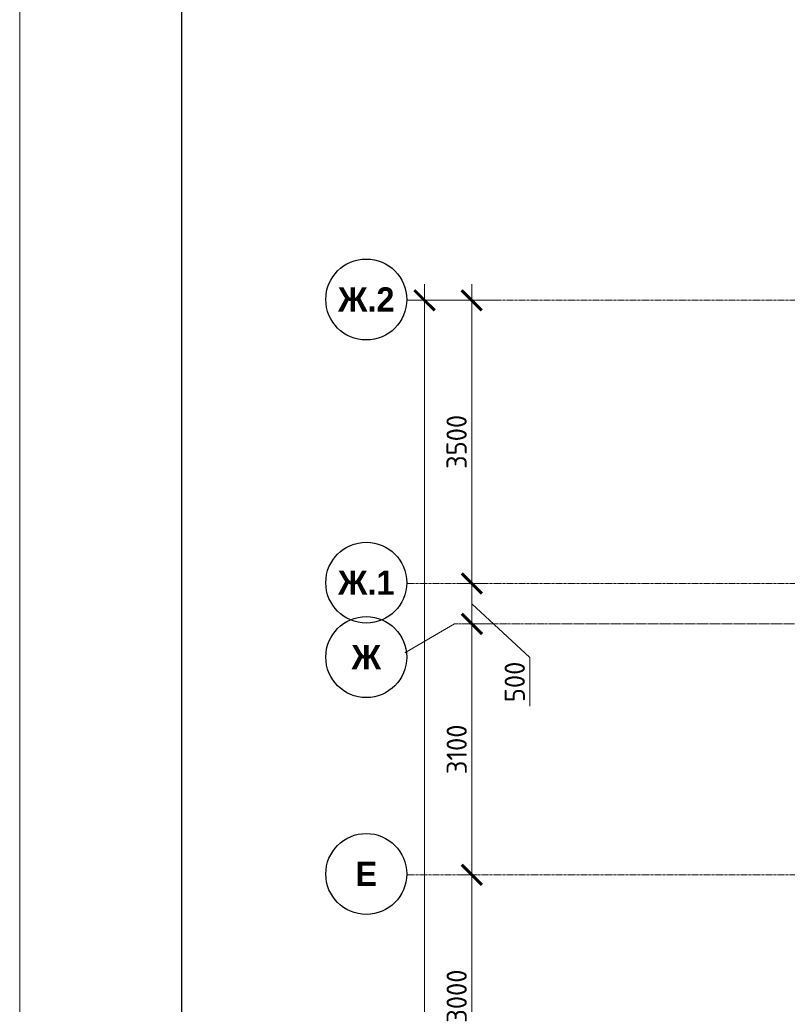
# Model space of a CAD drawing. Header units: millimetres. Extents: x -56135 to 1694203, y -446411 to -23139.
# Tile 86 of 256: x 562595 to 572080, y -115000 to -102831. Entities that reach past the tile are written whole.
import ezdxf

# ---------------------------------------------------------------- set-up
doc = ezdxf.new("R2010")
doc.units = ezdxf.units.MM
doc.linetypes.add('______5', pattern=[1100, 800, -100, 100, -100])
doc.linetypes.add('осевая', pattern=[50.800000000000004, 31.75, -6.35, 6.35, -6.35])
for name, color, linetype, lineweight in [('Оси', 40, '______5', 18), ('РАЗМЕРЫ', 1, 'Continuous', 9), ('ТОНКИЕ', 7, 'Continuous', 9)]:
    doc.layers.add(name, color=color, linetype=linetype, lineweight=lineweight)
doc.layers.add('ТОЛСТЫЕ_ОСНОВНЫЕ', color=6, linetype='Continuous')
doc.styles.add('Century Gothic', font='GOTHIC.TTF')
doc.styles.add('GOST-2.304_Type-B', font='GOST_Common.ttf')
doc.dimstyles.new('СПДС', dxfattribs={"dimscale": 100, "dimtxt": 2.5, "dimasz": 2.5, "dimexe": 1.25, "dimexo": 0, "dimtad": 1, "dimdec": 0, "dimtxsty": 'GOST-2.304_Type-B', "dimblk": 'ARCHTICK', "dimcen": 2.5, "dimdle": 2, "dimadec": 0, "dimazin": 2, "dimtfac": 0.75, "dimtdec": 0, "dimtmove": 1, "dimatfit": 3, "dimfxl": 1, "dimtolj": 1, "dimarcsym": 1})

# ---------------------------------------------------------------- blocks, each defined once
blk = doc.blocks.new('*U43')
at = {"layer": 'ТОЛСТЫЕ_ОСНОВНЫЕ', "color": 6}
blk.add_lwpolyline([(20, 5), (886, 5), (886, 415), (20, 415)], close=True, dxfattribs=at)
at = {"layer": 'ТОНКИЕ'}
blk.add_lwpolyline([(0, 0), (891, 0), (891, 420), (0, 420)], close=True, dxfattribs=at)
blk = doc.blocks.new('NSY101')
at = {"color": 0, "linetype": 'ByBlock', "lineweight": -2}
blk.add_circle((0, 0), 50.00000381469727, dxfattribs=at)
blk = doc.blocks.new('_ArchTick')
at = {"color": 0, "linetype": 'ByBlock', "const_width": 0.15}
blk.add_lwpolyline([(-0.5, -0.5), (0.5, 0.5)], dxfattribs=at)
blk = doc.blocks.new('*D1015')
at = {"layer": 'DEFPOINTS', "color": 0, "transparency": 16777216}
for p in [(468282.1041254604, -106495.3522067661), (468907.0186061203, -106495.3522067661), (468657.8789552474, -128395.3523090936)]:
    blk.add_point(p, dxfattribs=at)
at = {"layer": 'РАЗМЕРЫ', "color": 0, "lineweight": -2, "transparency": 16777216}
for p, q in [((468282.1041254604, -128595.3523090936), (468282.1041254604, -106295.3522067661)), ((468907.0186061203, -106495.3522067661), (468157.1041254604, -106495.3522067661)), ((468657.8789552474, -128395.3523090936), (468157.1041254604, -128395.3523090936))]:
    blk.add_line(p, q, dxfattribs=at)
at = {"layer": 'РАЗМЕРЫ', "color": 0, "lineweight": -2, "transparency": 16777216, "xscale": 250, "yscale": 250, "zscale": 250}
for p, rotation in [((468282.1041254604, -106495.3522067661), 90), ((468282.1041254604, -128395.3523090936), 270)]:
    blk.add_blockref('_ArchTick', p, dxfattribs=dict(at, rotation=rotation))
at = {"layer": 'РАЗМЕРЫ', "color": 0, "transparency": 16777216, "insert": (468094.6041254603, -117445.3522579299), "char_height": 250, "attachment_point": 5, "rotation": 90, "style": 'GOST-2.304_Type-B'}
blk.add_mtext('\\A1;21900', dxfattribs=at)
blk = doc.blocks.new('*D999')
at = {"layer": 'DEFPOINTS', "color": 0, "transparency": 16777216}
for p in [(468867.6653795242, -113595.3523090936), (468934.1362863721, -113595.3523090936), (468934.1362863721, -116595.3523090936)]:
    blk.add_point(p, dxfattribs=at)
at = {"layer": 'РАЗМЕРЫ', "color": 0, "lineweight": -2, "transparency": 16777216}
for p, q in [((468867.6653795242, -116795.3523090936), (468867.6653795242, -113395.3523090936)), ((468934.1362863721, -113595.3523090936), (468742.6653795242, -113595.3523090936)), ((468934.1362863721, -116595.3523090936), (468742.6653795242, -116595.3523090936))]:
    blk.add_line(p, q, dxfattribs=at)
at = {"layer": 'РАЗМЕРЫ', "color": 0, "lineweight": -2, "transparency": 16777216, "xscale": 250, "yscale": 250, "zscale": 250}
for p, rotation in [((468867.6653795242, -113595.3523090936), 90), ((468867.6653795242, -116595.3523090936), 270)]:
    blk.add_blockref('_ArchTick', p, dxfattribs=dict(at, rotation=rotation))
at = {"layer": 'РАЗМЕРЫ', "color": 0, "transparency": 16777216, "insert": (468680.1653795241, -115095.3523090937), "char_height": 250, "attachment_point": 5, "rotation": 90, "style": 'GOST-2.304_Type-B'}
blk.add_mtext('\\A1;3000', dxfattribs=at)
blk = doc.blocks.new('*D1000')
at = {"layer": 'DEFPOINTS', "color": 0, "transparency": 16777216}
for p in [(468867.6653795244, -110495.3523090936), (469189.9851246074, -110495.3523090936), (468934.1362863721, -113595.3523090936)]:
    blk.add_point(p, dxfattribs=at)
at = {"layer": 'РАЗМЕРЫ', "color": 0, "lineweight": -2, "transparency": 16777216}
for p, q in [((468867.6653795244, -113795.3523090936), (468867.6653795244, -110295.3523090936)), ((469189.9851246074, -110495.3523090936), (468742.6653795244, -110495.3523090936)), ((468934.1362863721, -113595.3523090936), (468742.6653795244, -113595.3523090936))]:
    blk.add_line(p, q, dxfattribs=at)
at = {"layer": 'РАЗМЕРЫ', "color": 0, "lineweight": -2, "transparency": 16777216, "xscale": 250, "yscale": 250, "zscale": 250}
for p, rotation in [((468867.6653795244, -110495.3523090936), 90), ((468867.6653795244, -113595.3523090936), 270)]:
    blk.add_blockref('_ArchTick', p, dxfattribs=dict(at, rotation=rotation))
at = {"layer": 'РАЗМЕРЫ', "color": 0, "transparency": 16777216, "insert": (468680.1653795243, -112045.3523090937), "char_height": 250, "attachment_point": 5, "rotation": 90, "style": 'GOST-2.304_Type-B'}
blk.add_mtext('\\A1;3100', dxfattribs=at)
blk = doc.blocks.new('*D1001')
at = {"layer": 'DEFPOINTS', "color": 0, "transparency": 16777216}
for p in [(468867.6653795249, -109995.3523090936), (469045.1975028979, -109995.3523090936), (469189.9851246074, -110495.3523090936)]:
    blk.add_point(p, dxfattribs=at)
at = {"layer": 'РАЗМЕРЫ', "color": 0, "lineweight": -2, "transparency": 16777216}
for p, q in [((468867.6653795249, -110695.3523090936), (468867.6653795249, -109795.3523090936)), ((469045.1975028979, -109995.3523090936), (468742.6653795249, -109995.3523090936)), ((468867.6653795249, -110245.3523090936), (469584.9946010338, -110911.8292876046)), ((469189.9851246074, -110495.3523090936), (468742.6653795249, -110495.3523090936)), ((469584.9946010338, -110911.8292876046), (469584.9946010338, -111511.8292876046))]:
    blk.add_line(p, q, dxfattribs=at)
at = {"layer": 'РАЗМЕРЫ', "color": 0, "lineweight": -2, "transparency": 16777216, "xscale": 250, "yscale": 250, "zscale": 250}
for p, rotation in [((468867.6653795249, -109995.3523090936), 90), ((468867.6653795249, -110495.3523090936), 270)]:
    blk.add_blockref('_ArchTick', p, dxfattribs=dict(at, rotation=rotation))
at = {"layer": 'РАЗМЕРЫ', "color": 0, "transparency": 16777216, "insert": (469397.4946010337, -111211.8292876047), "char_height": 250, "attachment_point": 5, "rotation": 90, "style": 'GOST-2.304_Type-B'}
blk.add_mtext('\\A1;500', dxfattribs=at)
blk = doc.blocks.new('*D1002')
at = {"layer": 'DEFPOINTS', "color": 0, "transparency": 16777216}
for p in [(468866.4766316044, -106495.3522067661), (469175.6336166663, -106495.3522067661), (469045.1975028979, -109995.3523090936)]:
    blk.add_point(p, dxfattribs=at)
at = {"layer": 'РАЗМЕРЫ', "color": 0, "lineweight": -2, "transparency": 16777216}
for p, q in [((468866.4766316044, -110195.3523090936), (468866.4766316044, -106295.3522067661)), ((469175.6336166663, -106495.3522067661), (468741.4766316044, -106495.3522067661)), ((469045.1975028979, -109995.3523090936), (468741.4766316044, -109995.3523090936))]:
    blk.add_line(p, q, dxfattribs=at)
at = {"layer": 'РАЗМЕРЫ', "color": 0, "lineweight": -2, "transparency": 16777216, "xscale": 250, "yscale": 250, "zscale": 250}
for p, rotation in [((468866.4766316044, -106495.3522067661), 90), ((468866.4766316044, -109995.3523090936), 270)]:
    blk.add_blockref('_ArchTick', p, dxfattribs=dict(at, rotation=rotation))
at = {"layer": 'РАЗМЕРЫ', "color": 0, "transparency": 16777216, "insert": (468678.9766316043, -108245.3522579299), "char_height": 250, "attachment_point": 5, "rotation": 90, "style": 'GOST-2.304_Type-B'}
blk.add_mtext('\\A1;3500', dxfattribs=at)
blk = doc.blocks.new('оси 2.2-2.3')
at = {"layer": 'Оси', "color": 16, "linetype": 'осевая', "lineweight": 0, "transparency": 33554687}
for p, q in [((468076.3457280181, -106495.352206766), (524372.863755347, -106495.352206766)), ((468076.3457280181, -109995.3523090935), (524372.863755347, -109995.3523090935)), ((468653.7843527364, -110495.3523090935), (523696.3707293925, -110495.3523090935)), ((468076.3457280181, -113595.3523090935), (524372.863755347, -113595.3523090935))]:
    blk.add_line(p, q, dxfattribs=at)
at = {"layer": 'Оси', "color": 16, "linetype": '______5', "lineweight": 0, "transparency": 33554687}
blk.add_line((468653.7843527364, -110495.3523090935), (468038.2146062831, -110850.7516679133), dxfattribs=at)
at = {"layer": 'Оси', "color": 16, "linetype": 'Continuous', "lineweight": 25, "transparency": 33554687, "xscale": 9.999999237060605, "yscale": 9.999999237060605, "zscale": 9.999999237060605}
for p in [(467562.736632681, -106485.2472147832), (467562.7366333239, -109985.2473171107), (467562.736632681, -110905.2473171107), (467562.736632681, -113585.2473171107)]:
    blk.add_blockref('NSY101', p, dxfattribs=at)
at = {"layer": 'Оси', "color": 16, "linetype": 'Continuous', "lineweight": 25, "transparency": 33554687, "char_height": 300, "attachment_point": 5, "style": 'Century Gothic'}
for s, insert, width in [('\\A1;{\\fCentury Gothic|i0|b1;\\H300.000000;\\W1.000000;\\C16;Ж.2}\\P', (467562.736632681, -106485.2472147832), 890), ('\\A1;{\\fCentury Gothic|i0|b1;\\H300.000000;\\W1.000000;\\C16;Ж.1}\\P', (467562.7366333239, -109985.2473171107), 889.9999999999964), ('\\A1;{\\fCentury Gothic|i0|b1;\\H300.000000;\\W1.000000;\\C16;Ж}\\P', (467562.736632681, -110905.2473171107), 540), ('\\A1;{\\fCentury Gothic|i0|b1;\\H300.000000;\\W1.000000;\\C16;Е}\\P', (467562.736632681, -113585.2473171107), 365)]:
    blk.add_mtext(s, dxfattribs=dict(at, insert=insert, width=width))
at = {"layer": 'РАЗМЕРЫ', "color": 1}
for base, p1, p2, picture, middle in [((468282.1041254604, -106495.3522067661), (468657.8789552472, -128395.3523090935), (468907.0186061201, -106495.352206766), '*D1015', (468094.6041254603, -117445.3522579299)), ((468867.6653795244, -110495.3523090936), (468934.1362863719, -113595.3523090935), (469189.9851246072, -110495.3523090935), '*D1000', (468680.1653795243, -112045.3523090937)), ((468867.6653795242, -113595.3523090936), (468934.1362863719, -116595.3523090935), (468934.1362863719, -113595.3523090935), '*D999', (468680.1653795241, -115095.3523090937))]:
    dim = blk.add_linear_dim(base=base, p1=p1, p2=p2, angle=90, dimstyle='СПДС', dxfattribs=at)
    dim.commit()
    dim.dimension.update_dxf_attribs({"geometry": picture, "text_midpoint": middle})
dim = blk.add_linear_dim(base=(468866.4766316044, -106495.3522067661), p1=(469045.1975028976, -109995.3523090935), p2=(469175.633616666, -106495.352206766), angle=90, dimstyle='СПДС', dxfattribs=at)
dim.commit()
dim.dimension.update_dxf_attribs({"geometry": '*D1002', "text_midpoint": (468678.9766316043, -108245.3522579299), "insert": (-5.820766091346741e-11, 0)})
dim = blk.add_linear_dim(base=(468867.665379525, -109995.3523090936), p1=(469189.9851246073, -110495.3523090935), p2=(469045.1975028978, -109995.3523090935), angle=90, dimstyle='СПДС', dxfattribs=at)
dim.commit()
dim.dimension.update_dxf_attribs({"geometry": '*D1001', "text_midpoint": (469584.9946010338, -110974.3292876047), "dimtype": 128, "insert": (1.164153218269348e-10, 0)})

msp = doc.modelspace()

# ---------------------------------------------------------------- block references
at = {"xscale": 100, "yscale": 100, "zscale": 100}
msp.add_blockref('*U43', (562594.8393671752, -140263.7345906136), dxfattribs=at)
at = {"layer": 'РАЗМЕРЫ', "color": 1}
msp.add_blockref('оси 2.2-2.3', (99314.76261586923, 196.1968566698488), dxfattribs=at)

doc.saveas('drawing.dxf')
